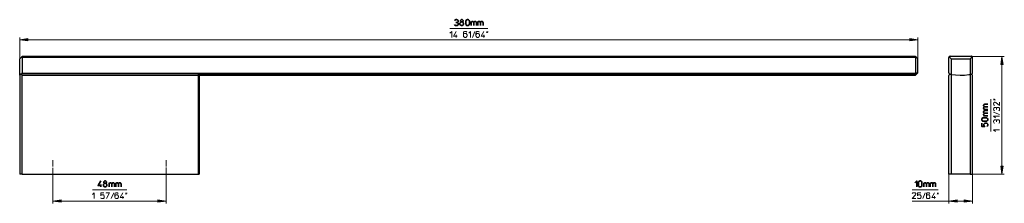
# Model space of a CAD drawing. Header units: inches. Extents: x 2 to 418, y 110 to 187.
import ezdxf

# ---------------------------------------------------------------- set-up
doc = ezdxf.new("R2010")
doc.units = ezdxf.units.IN
doc.header["$MEASUREMENT"] = 0
doc.linetypes.add('AI-Linetype-1', pattern=[3.3334, 2.666649, -0.333375, 0, -0.333375])
doc.linetypes.add('AI-Linetype-2', pattern=[3.3334, 2.666649, -0.333375, 0, -0.333375])
doc.layers.add('Ebene 1', color=7, linetype='Continuous')

msp = doc.modelspace()

# ---------------------------------------------------------------- hatches: boundary and pattern name
at = {"layer": 'Ebene 1', "true_color": 0xffffff}
for points in [[(1.76, 178.93), (5.26, 179.39), (5.26, 178.47)], [(381.74, 178.93), (378.25, 178.47), (378.25, 179.39)], [(417.27, 171.87), (417.72, 168.38), (416.81, 168.38)], [(417.27, 121.88), (416.81, 125.38), (417.72, 125.38)], [(15.77, 110.56), (19.26, 111.02), (19.26, 110.1)], [(63.75, 110.56), (60.25, 110.1), (60.25, 111.02)], [(394.72, 110.56), (398.25, 111.02), (398.25, 110.1)], [(404.74, 110.56), (401.25, 110.1), (401.25, 111.02)]]:
    msp.add_hatch(color=7, dxfattribs=at).paths.add_polyline_path(points)

# ---------------------------------------------------------------- linework, layer by layer
at = {"layer": 'Ebene 1', "color": 7, "lineweight": 35, "true_color": 0xffffff}
for points in [[(185.74, 187.04), (185.88, 187.25), (186.06, 187.36), (186.3, 187.43), (186.69, 187.43), (186.87, 187.36), (187.08, 187.25), (187.18, 187.04), (187.25, 186.8), (187.25, 186.62), (187.18, 186.44), (187.08, 186.3), (186.76, 186.16)], [(188.63, 187.43), (188.88, 187.43), (189.05, 187.36), (189.19, 187.25), (189.3, 187.04), (189.3, 186.8), (189.27, 186.69), (189.05, 186.48), (188.88, 186.44), (188.63, 186.44), (188.45, 186.48), (188.24, 186.69), (188.17, 186.8), (188.17, 187.04), (188.31, 187.25), (188.45, 187.36), (188.63, 187.43)], [(190.5, 186.8), (190.57, 187.04), (190.68, 187.25), (190.89, 187.36), (191.06, 187.43), (191.45, 187.43), (191.63, 187.36), (191.81, 187.25), (191.95, 187.04), (192.02, 186.8), (192.02, 185.56), (191.95, 185.31), (191.81, 185.1), (191.63, 185), (191.45, 184.93), (191.06, 184.93), (190.89, 185), (190.68, 185.1), (190.57, 185.31), (190.5, 185.56), (190.5, 186.8)], [(186.3, 186.16), (186.76, 186.16), (187.08, 186.06), (187.18, 185.91), (187.25, 185.74), (187.25, 185.56), (187.18, 185.31), (187.08, 185.1), (186.87, 185), (186.69, 184.93), (186.3, 184.93), (186.06, 185), (185.88, 185.1), (185.74, 185.31)], [(188.63, 186.44), (188.31, 186.3), (188.14, 186.13), (188, 185.88), (188, 185.49), (188.14, 185.24), (188.31, 185.07), (188.56, 184.93), (188.95, 184.93), (189.19, 185.07), (189.37, 185.24), (189.51, 185.49), (189.51, 185.88), (189.37, 186.13), (189.19, 186.3), (188.88, 186.44)], [(192.76, 186.69), (192.76, 186.06)], [(192.76, 184.93), (192.76, 186.06), (192.83, 186.37), (192.86, 186.48), (193, 186.62), (193.18, 186.69), (193.43, 186.69), (193.64, 186.62), (193.75, 186.48), (193.82, 186.37), (193.89, 186.06), (193.92, 186.37), (193.99, 186.48), (194.13, 186.62), (194.31, 186.69), (194.56, 186.69), (194.73, 186.62)], [(193.89, 186.06), (193.89, 184.93)], [(195.51, 186.69), (195.51, 186.06)], [(195.51, 184.93), (195.51, 186.06), (195.58, 186.37), (195.62, 186.48), (195.76, 186.62), (195.93, 186.69), (196.18, 186.69), (196.39, 186.62), (196.5, 186.48), (196.57, 186.37), (196.64, 186.06), (196.67, 186.37), (196.74, 186.48), (196.89, 186.62), (197.06, 186.69), (197.31, 186.69), (197.49, 186.62)], [(196.64, 186.06), (196.64, 184.93)], [(411.27, 149.37), (410.14, 149.37), (409.82, 149.44), (409.68, 149.51), (409.58, 149.65), (409.5, 149.82), (409.5, 150.07), (409.58, 150.25), (409.68, 150.39), (409.82, 150.46), (410.14, 150.5), (409.82, 150.57), (409.68, 150.64), (409.58, 150.74), (409.5, 150.95), (409.5, 151.2), (409.58, 151.38)], [(410.14, 150.5), (411.27, 150.5)], [(409.36, 144.39), (409.12, 144.46), (408.94, 144.57), (408.83, 144.74), (408.76, 144.96), (408.76, 145.31), (408.83, 145.52), (408.94, 145.7), (409.12, 145.8), (409.36, 145.87), (410.63, 145.87), (410.88, 145.8), (411.06, 145.7), (411.2, 145.52), (411.27, 145.31), (411.27, 144.96), (411.2, 144.74), (411.06, 144.57), (410.88, 144.46), (410.63, 144.39), (409.36, 144.39)], [(409.5, 149.37), (410.14, 149.37)], [(411.27, 146.65), (410.14, 146.65), (409.82, 146.69), (409.68, 146.76), (409.58, 146.9), (409.5, 147.07), (409.5, 147.32), (409.58, 147.5), (409.68, 147.64), (409.82, 147.71), (410.14, 147.74), (409.82, 147.81), (409.68, 147.88), (409.58, 147.99), (409.5, 148.2), (409.5, 148.45), (409.58, 148.63)], [(409.5, 146.65), (410.14, 146.65)], [(410.14, 147.74), (411.27, 147.74)], [(408.76, 143.51), (408.76, 142.13), (410, 142.13), (409.82, 142.28), (409.68, 142.45), (409.65, 142.7), (409.65, 143.09), (409.68, 143.26), (409.82, 143.44), (410, 143.58), (410.25, 143.62), (410.63, 143.62), (410.88, 143.58), (411.06, 143.44), (411.2, 143.26), (411.27, 143.09), (411.27, 142.7), (411.2, 142.45), (411.06, 142.28), (410.88, 142.13)], [(36.02, 119.06), (34.89, 117.09), (36.37, 117.09)], [(36.02, 117.58), (36.02, 116.56)], [(37.75, 118.07), (37.47, 117.93), (37.25, 117.76), (37.15, 117.51), (37.15, 117.12), (37.25, 116.88), (37.47, 116.7), (37.71, 116.56), (38.06, 116.56), (38.31, 116.7), (38.52, 116.88), (38.63, 117.12), (38.63, 117.51), (38.52, 117.76), (38.31, 117.93), (37.99, 118.07)], [(37.75, 119.06), (37.99, 119.06), (38.21, 119.03), (38.31, 118.89), (38.45, 118.71), (38.45, 118.46), (38.38, 118.32), (38.21, 118.15), (37.99, 118.07), (37.75, 118.07), (37.57, 118.15), (37.39, 118.32), (37.32, 118.46), (37.32, 118.71), (37.47, 118.89), (37.57, 119.03), (37.75, 119.06)], [(39.65, 118.32), (39.65, 117.69)], [(39.65, 116.56), (39.65, 117.69), (39.69, 118), (39.76, 118.15), (39.9, 118.25), (40.08, 118.32), (40.32, 118.32), (40.5, 118.25), (40.64, 118.15), (40.71, 118), (40.75, 117.69), (40.82, 118), (40.89, 118.15), (41.03, 118.25), (41.2, 118.32), (41.45, 118.32), (41.63, 118.25)], [(40.75, 117.69), (40.75, 116.56)], [(42.37, 118.32), (42.37, 117.69)], [(42.37, 116.56), (42.37, 117.69), (42.44, 118), (42.51, 118.15), (42.65, 118.25), (42.83, 118.32), (43.07, 118.32), (43.25, 118.25), (43.39, 118.15), (43.46, 118), (43.5, 117.69), (43.57, 118), (43.64, 118.15), (43.74, 118.25), (43.96, 118.32), (44.2, 118.32), (44.38, 118.25)], [(43.5, 117.69), (43.5, 116.56)], [(380.44, 118.32), (381.21, 119.06), (381.21, 116.56)], [(381.95, 118.46), (382.02, 118.71), (382.13, 118.89), (382.34, 119.03), (382.52, 119.06), (382.87, 119.06), (383.08, 119.03), (383.26, 118.89), (383.4, 118.71), (383.43, 118.46), (383.43, 117.19), (383.4, 116.95), (383.26, 116.77), (383.08, 116.63), (382.87, 116.56), (382.52, 116.56), (382.34, 116.63), (382.13, 116.77), (382.02, 116.95), (381.95, 117.19), (381.95, 118.46)], [(384.21, 118.32), (384.21, 117.69)], [(384.21, 116.56), (384.21, 117.69), (384.25, 118), (384.32, 118.15), (384.46, 118.25), (384.63, 118.32), (384.88, 118.32), (385.06, 118.25), (385.2, 118.15), (385.27, 118), (385.34, 117.69), (385.37, 118), (385.45, 118.15), (385.59, 118.25), (385.76, 118.32), (386.01, 118.32), (386.19, 118.25)], [(385.34, 117.69), (385.34, 116.56)], [(386.96, 118.32), (386.96, 117.69)], [(386.96, 116.56), (386.96, 117.69), (387, 118), (387.07, 118.15), (387.21, 118.25), (387.39, 118.32), (387.63, 118.32), (387.81, 118.25), (387.95, 118.15), (388.02, 118), (388.09, 117.69), (388.13, 118), (388.2, 118.15), (388.34, 118.25), (388.51, 118.32), (388.76, 118.32), (388.94, 118.25)], [(388.09, 117.69), (388.09, 116.56)]]:
    msp.add_lwpolyline(points, dxfattribs=at)
at = {"layer": 'Ebene 1', "color": 7, "lineweight": 15, "true_color": 0xffffff}
for points in [[(183.76, 183.69), (199.74, 183.69)], [(1.76, 170.89), (1.76, 179.92)], [(381.74, 179.92), (381.74, 170.89)], [(1.76, 178.93), (381.74, 178.93)], [(404.25, 171.87), (418.25, 171.87)], [(417.27, 121.88), (417.27, 171.87)], [(412.5, 140.02), (412.5, 153.74)], [(15.77, 121.88), (15.77, 109.57)], [(63.75, 109.57), (63.75, 121.88)], [(394.72, 121.88), (394.72, 109.57)], [(404.74, 109.57), (404.74, 121.88)], [(418.25, 121.88), (404.74, 121.88)], [(32.53, 115.32), (47.03, 115.32)], [(379.31, 115.32), (390.31, 115.32)], [(15.77, 110.56), (63.75, 110.56)], [(394.72, 110.56), (379.31, 110.56)], [(394.72, 110.56), (404.74, 110.56)]]:
    msp.add_lwpolyline(points, dxfattribs=at)
at = {"layer": 'Ebene 1', "lineweight": 0}
for points in [[(1.76, 178.93), (5.26, 179.39), (5.26, 178.47), (1.76, 178.93)], [(381.74, 178.93), (378.25, 178.47), (378.25, 179.39), (381.74, 178.93)], [(417.27, 171.87), (417.72, 168.38), (416.81, 168.38), (417.27, 171.87)], [(417.27, 121.88), (416.81, 125.38), (417.72, 125.38), (417.27, 121.88)], [(15.77, 110.56), (19.26, 111.02), (19.26, 110.1), (15.77, 110.56)], [(63.75, 110.56), (60.25, 110.1), (60.25, 111.02), (63.75, 110.56)], [(394.72, 110.56), (398.25, 111.02), (398.25, 110.1), (394.72, 110.56)], [(404.74, 110.56), (401.25, 110.1), (401.25, 111.02), (404.74, 110.56)]]:
    msp.add_lwpolyline(points, dxfattribs=at)
at = {"layer": 'Ebene 1', "color": 7, "lineweight": 18, "true_color": 0xffffff}
for points in [[(183.76, 181.68), (184.5, 182.42), (184.5, 179.92)], [(186.37, 182.42), (185.24, 180.45), (186.76, 180.45)], [(186.37, 180.94), (186.37, 179.92)], [(189.51, 180.94), (189.55, 181.19), (189.69, 181.36), (189.87, 181.5), (190.08, 181.54), (190.43, 181.54), (190.64, 181.5), (190.82, 181.36), (190.92, 181.19), (190.99, 180.94), (190.99, 180.55), (190.92, 180.3), (190.82, 180.13), (190.64, 179.99), (190.43, 179.92), (190.08, 179.92), (189.87, 179.99), (189.69, 180.13), (189.55, 180.3), (189.51, 180.55), (189.51, 181.79), (189.55, 182.07), (189.69, 182.25), (189.87, 182.35), (190.08, 182.42), (190.43, 182.42), (190.64, 182.35), (190.82, 182.25), (190.92, 182.07)], [(191.73, 181.68), (192.51, 182.42), (192.51, 179.92)], [(193.25, 179.92), (194.24, 182.42)], [(194.73, 180.94), (194.8, 181.19), (194.95, 181.36), (195.12, 181.5), (195.3, 181.54), (195.69, 181.54), (195.86, 181.5), (196.07, 181.36), (196.18, 181.19), (196.25, 180.94), (196.25, 180.55), (196.18, 180.3), (196.07, 180.13), (195.86, 179.99), (195.69, 179.92), (195.3, 179.92), (195.12, 179.99), (194.95, 180.13), (194.8, 180.3), (194.73, 180.55), (194.73, 181.79), (194.8, 182.07), (194.95, 182.25), (195.12, 182.35), (195.3, 182.42), (195.69, 182.42), (195.86, 182.35), (196.07, 182.25), (196.18, 182.07)], [(198.12, 182.42), (196.99, 180.45), (198.51, 180.45)], [(198.12, 180.94), (198.12, 179.92)], [(199.39, 182.42), (199.39, 182.07), (199.25, 181.79)], [(199.74, 182.42), (199.74, 182.07), (199.64, 181.79)], [(413.74, 153.74), (414.13, 153.74), (414.37, 153.63)], [(413.74, 153.39), (414.13, 153.39), (414.37, 153.25)], [(414.13, 151.02), (413.95, 151.13), (413.81, 151.31), (413.74, 151.55), (413.74, 151.94), (413.81, 152.19), (413.95, 152.36), (414.13, 152.51), (414.37, 152.51), (414.62, 152.36), (416.24, 151.02), (416.24, 152.51)], [(414.13, 148.77), (413.95, 148.87), (413.81, 149.08), (413.74, 149.33), (413.74, 149.68), (413.81, 149.9), (413.95, 150.07), (414.13, 150.18), (414.37, 150.25), (414.55, 150.25), (414.76, 150.18), (414.87, 150.07), (415.01, 149.75)], [(415.01, 149.33), (415.01, 149.75), (415.11, 150.07), (415.26, 150.18), (415.43, 150.25), (415.64, 150.25), (415.89, 150.18), (416.07, 150.07), (416.21, 149.9), (416.24, 149.68), (416.24, 149.33), (416.21, 149.08), (416.07, 148.87), (415.89, 148.77)], [(416.24, 147.25), (413.74, 148.27)], [(414.51, 145.77), (413.74, 146.51), (416.24, 146.51)], [(414.13, 143.51), (413.95, 143.62), (413.81, 143.83), (413.74, 144.07), (413.74, 144.46), (413.81, 144.64), (413.95, 144.82), (414.13, 144.96), (414.37, 144.99), (414.55, 144.99), (414.76, 144.96), (414.87, 144.82), (415.01, 144.5)], [(415.01, 144.07), (415.01, 144.5), (415.11, 144.82), (415.26, 144.96), (415.43, 144.99), (415.64, 144.99), (415.89, 144.96), (416.07, 144.82), (416.21, 144.64), (416.24, 144.46), (416.24, 144.07), (416.21, 143.83), (416.07, 143.62), (415.89, 143.51)], [(414.51, 140.02), (413.74, 140.76), (416.24, 140.76)], [(32.53, 113.31), (33.27, 114.09), (33.27, 111.58)], [(37.39, 114.09), (36.02, 114.09), (36.02, 112.82), (36.12, 113.03), (36.34, 113.14), (36.58, 113.21), (36.94, 113.21), (37.15, 113.14), (37.32, 113.03), (37.47, 112.82), (37.5, 112.57), (37.5, 112.18), (37.47, 111.94), (37.32, 111.76), (37.15, 111.65), (36.94, 111.58), (36.58, 111.58), (36.34, 111.65), (36.12, 111.76), (36.02, 111.94)], [(38.28, 113.84), (38.28, 114.09), (39.76, 114.09), (38.52, 111.58)], [(40.5, 111.58), (41.52, 114.09)], [(42.02, 112.57), (42.09, 112.82), (42.19, 113.03), (42.37, 113.14), (42.58, 113.21), (42.93, 113.21), (43.14, 113.14), (43.32, 113.03), (43.46, 112.82), (43.5, 112.57), (43.5, 112.18), (43.46, 111.94), (43.32, 111.76), (43.14, 111.65), (42.93, 111.58), (42.58, 111.58), (42.37, 111.65), (42.19, 111.76), (42.09, 111.94), (42.02, 112.18), (42.02, 113.45), (42.09, 113.7), (42.19, 113.88), (42.37, 114.02), (42.58, 114.09), (42.93, 114.09), (43.14, 114.02), (43.32, 113.88), (43.46, 113.7)], [(45.4, 114.09), (44.27, 112.08), (45.76, 112.08)], [(45.4, 112.57), (45.4, 111.58)], [(46.64, 114.09), (46.64, 113.7), (46.5, 113.45)], [(47.03, 114.09), (47.03, 113.7), (46.88, 113.45)], [(379.31, 113.7), (379.45, 113.88), (379.62, 114.02), (379.87, 114.09), (380.26, 114.09), (380.51, 114.02), (380.68, 113.88), (380.82, 113.7), (380.82, 113.45), (380.68, 113.21), (379.31, 111.58), (380.82, 111.58)], [(382.94, 114.09), (381.56, 114.09), (381.56, 112.82), (381.71, 113.03), (381.88, 113.14), (382.13, 113.21), (382.52, 113.21), (382.69, 113.14), (382.87, 113.03), (383.01, 112.82), (383.08, 112.57), (383.08, 112.18), (383.01, 111.94), (382.87, 111.76), (382.69, 111.65), (382.52, 111.58), (382.13, 111.58), (381.88, 111.65), (381.71, 111.76), (381.56, 111.94)], [(383.82, 111.58), (384.81, 114.09)], [(385.34, 112.57), (385.37, 112.82), (385.52, 113.03), (385.69, 113.14), (385.9, 113.21), (386.26, 113.21), (386.43, 113.14), (386.64, 113.03), (386.75, 112.82), (386.82, 112.57), (386.82, 112.18), (386.75, 111.94), (386.64, 111.76), (386.43, 111.65), (386.26, 111.58), (385.9, 111.58), (385.69, 111.65), (385.52, 111.76), (385.37, 111.94), (385.34, 112.18), (385.34, 113.45), (385.37, 113.7), (385.52, 113.88), (385.69, 114.02), (385.9, 114.09), (386.26, 114.09), (386.43, 114.02), (386.64, 113.88), (386.75, 113.7)], [(388.69, 114.09), (387.56, 112.08), (389.08, 112.08)], [(388.69, 112.57), (388.69, 111.58)], [(389.96, 114.09), (389.96, 113.7), (389.82, 113.45)], [(390.31, 114.09), (390.31, 113.7), (390.21, 113.45)]]:
    msp.add_lwpolyline(points, dxfattribs=at)
at = {"layer": 'Ebene 1', "color": 7, "lineweight": 25, "true_color": 0xffffff}
for points in [[(2.61, 171.73), (1.76, 170.89)], [(1.76, 164.22), (1.76, 170.89)], [(2.61, 171.73), (2.75, 171.87)], [(2.75, 171.41), (2.68, 171.66), (2.61, 171.77)], [(380.75, 171.87), (2.75, 171.87)], [(2.75, 171.38), (2.75, 164.78)], [(380.75, 171.87), (380.89, 171.73)], [(380.75, 171.38), (380.75, 164.78)], [(380.93, 171.77), (380.79, 171.52), (380.79, 171.41)], [(380.89, 171.73), (381.74, 170.89)], [(381.74, 165.21), (381.74, 170.89)], [(394.72, 164.78), (394.72, 171.38)], [(394.94, 171.77), (394.79, 171.52), (394.79, 171.41)], [(394.9, 171.73), (395.75, 170.89)], [(395.29, 171.91), (395.04, 171.84), (394.94, 171.77)], [(404.25, 171.87), (395.25, 171.87)], [(395.75, 170.89), (403.75, 170.89), (404.6, 171.73)], [(395.75, 170.89), (395.75, 164.22)], [(403.75, 170.89), (403.75, 164.22)], [(404.64, 171.77), (404.39, 171.91), (404.28, 171.91)], [(404.78, 171.41), (404.71, 171.66), (404.64, 171.77)], [(404.74, 164.78), (404.74, 171.38)], [(1.76, 164.22), (2.19, 164.29)], [(1.76, 164.22), (2.19, 164.29)], [(1.76, 163.87), (1.76, 164.22)], [(1.76, 163.87), (1.76, 121.88)], [(2.26, 164.29), (2.15, 164.29)], [(2.19, 164.29), (2.36, 164.32)], [(77.75, 163.87), (77.75, 164.29), (2.26, 164.29)], [(2.75, 163.79), (2.68, 164.04), (2.47, 164.25), (2.26, 164.29)], [(2.36, 164.32), (2.61, 164.47), (2.75, 164.71), (2.75, 164.82)], [(2.75, 121.88), (2.75, 163.79)], [(77.26, 163.79), (77.75, 164.29)], [(77.75, 163.87), (380.75, 163.87)], [(77.75, 163.87), (77.75, 121.88)], [(380.75, 163.87), (381.74, 164.89)], [(380.86, 164.47), (380.82, 164.43), (380.75, 164.36), (380.75, 164.32)], [(380.75, 164.32), (380.75, 163.87)], [(380.79, 164.82), (380.86, 164.57), (380.89, 164.5)], [(380.86, 164.47), (381.07, 164.68), (381.28, 164.85), (381.53, 165.03), (381.74, 165.21)], [(381.74, 164.89), (381.74, 165.21)], [(395.75, 164.22), (395.75, 121.88), (394.72, 121.88)], [(394.72, 121.88), (394.72, 163.79)], [(394.79, 164.82), (394.86, 164.57), (395.08, 164.36), (395.18, 164.32)], [(395.39, 164.29), (395.15, 164.29), (394.9, 164.11), (394.79, 163.87), (394.79, 163.79)], [(395.18, 164.32), (395.36, 164.29)], [(395.36, 164.29), (395.78, 164.22)], [(395.36, 164.29), (395.78, 164.22)], [(395.78, 164.22), (397.65, 164.01), (399.52, 163.9), (401.39, 163.97), (403.26, 164.15), (403.75, 164.22)], [(395.78, 164.22), (397.65, 164.01), (399.52, 163.9), (401.39, 163.97), (403.26, 164.15), (403.75, 164.22)], [(403.75, 164.22), (404.18, 164.29)], [(403.75, 164.22), (404.18, 164.29)], [(403.75, 164.22), (403.75, 121.88), (404.74, 121.88)], [(404.18, 164.29), (404.35, 164.32)], [(404.78, 163.79), (404.71, 164.04), (404.5, 164.25), (404.25, 164.29), (404.18, 164.29)], [(404.39, 164.32), (404.64, 164.47), (404.78, 164.71), (404.78, 164.82)], [(404.74, 121.88), (404.74, 163.79)], [(2.75, 121.88), (1.76, 121.88)], [(2.75, 121.88), (77.26, 121.88)], [(77.26, 121.88), (77.75, 121.88)], [(403.75, 121.88), (395.75, 121.88)]]:
    msp.add_lwpolyline(points, dxfattribs=at)
at = {"layer": 'Ebene 1', "color": 7, "lineweight": 9, "true_color": 0xffffff}
for points in [[(380.75, 171.38), (2.75, 171.38)], [(380.75, 164.32), (2.36, 164.32)], [(380.75, 164.78), (2.75, 164.78)], [(77.26, 163.79), (2.75, 163.79)], [(77.26, 121.88), (77.26, 163.79)]]:
    msp.add_lwpolyline(points, dxfattribs=at)
at = {"layer": 'Ebene 1', "color": 7, "linetype": 'AI-Linetype-1', "lineweight": 15, "true_color": 0xffffff}
msp.add_lwpolyline([(15.77, 121.88), (15.77, 127.88)], dxfattribs=at)
at = {"layer": 'Ebene 1', "color": 7, "linetype": 'AI-Linetype-2', "lineweight": 15, "true_color": 0xffffff}
msp.add_lwpolyline([(63.75, 127.88), (63.75, 121.88)], dxfattribs=at)
at = {"layer": 'Ebene 1', "color": 7, "lineweight": 35, "true_color": 0xffffff}
for points in [[(194.87, 186.48), (194.87, 186.48), (194.73, 186.62), (194.73, 186.62), (194.73, 186.62), (194.87, 186.48), (194.87, 186.48), (194.87, 186.48), (194.95, 186.37), (194.95, 186.37), (194.95, 186.37), (195.02, 186.06), (195.02, 186.06), (195.02, 186.06), (195.02, 184.93), (195.02, 184.93)], [(197.63, 186.48), (197.63, 186.48), (197.49, 186.62), (197.49, 186.62), (197.49, 186.62), (197.63, 186.48), (197.63, 186.48), (197.63, 186.48), (197.7, 186.37), (197.7, 186.37), (197.7, 186.37), (197.77, 186.06), (197.77, 186.06), (197.77, 186.06), (197.77, 184.93), (197.77, 184.93)], [(409.68, 151.52), (409.68, 151.52), (409.58, 151.38), (409.58, 151.38), (409.58, 151.38), (409.68, 151.52), (409.68, 151.52), (409.68, 151.52), (409.82, 151.55), (409.82, 151.55), (409.82, 151.55), (410.14, 151.62), (410.14, 151.62), (410.14, 151.62), (411.27, 151.62), (411.27, 151.62)], [(409.68, 148.77), (409.68, 148.77), (409.58, 148.63), (409.58, 148.63), (409.58, 148.63), (409.68, 148.77), (409.68, 148.77), (409.68, 148.77), (409.82, 148.84), (409.82, 148.84), (409.82, 148.84), (410.14, 148.87), (410.14, 148.87), (410.14, 148.87), (411.27, 148.87), (411.27, 148.87)], [(41.77, 118.15), (41.77, 118.15), (41.63, 118.25), (41.63, 118.25), (41.63, 118.25), (41.77, 118.15), (41.77, 118.15), (41.77, 118.15), (41.84, 118), (41.84, 118), (41.84, 118), (41.87, 117.69), (41.87, 117.69), (41.87, 117.69), (41.87, 116.56), (41.87, 116.56)], [(44.52, 118.15), (44.52, 118.15), (44.38, 118.25), (44.38, 118.25), (44.38, 118.25), (44.52, 118.15), (44.52, 118.15), (44.52, 118.15), (44.56, 118), (44.56, 118), (44.56, 118), (44.63, 117.69), (44.63, 117.69), (44.63, 117.69), (44.63, 116.56), (44.63, 116.56)], [(386.33, 118.15), (386.33, 118.15), (386.19, 118.25), (386.19, 118.25), (386.19, 118.25), (386.33, 118.15), (386.33, 118.15), (386.33, 118.15), (386.4, 118), (386.4, 118), (386.4, 118), (386.43, 117.69), (386.43, 117.69), (386.43, 117.69), (386.43, 116.56), (386.43, 116.56)], [(389.08, 118.15), (389.08, 118.15), (388.94, 118.25), (388.94, 118.25), (388.94, 118.25), (389.08, 118.15), (389.08, 118.15), (389.08, 118.15), (389.15, 118), (389.15, 118), (389.15, 118), (389.18, 117.69), (389.18, 117.69), (389.18, 117.69), (389.18, 116.56), (389.18, 116.56)]]:
    msp.add_open_spline(points, degree=3, knots=[0, 0, 0, 0, 1, 1, 1, 2, 2, 2, 3, 3, 3, 4, 4, 4, 5, 5, 5, 5], dxfattribs=at)

doc.saveas('drawing.dxf')
